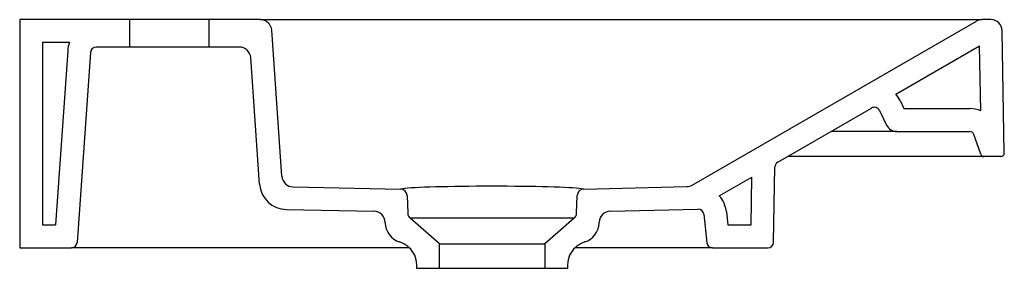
# Model space of a CAD drawing. Header units: millimetres. Extents: x 3995.314 to 3995.745, y 2244.175 to 2244.284.
import ezdxf

# ---------------------------------------------------------------- set-up
doc = ezdxf.new("R2010")
doc.units = ezdxf.units.MM
doc.layers.add('SANINDUSA', color=3, linetype='Continuous')

msp = doc.modelspace()

# ---------------------------------------------------------------- linework, layer by layer
at = {"layer": 'SANINDUSA'}
for p, q in [((3995.31404481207, 2244.283641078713), (3995.31404481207, 2244.183641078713)), ((3995.36204481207, 2244.283641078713), (3995.31404481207, 2244.283641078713)), ((3995.36204481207, 2244.283641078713), (3995.36204481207, 2244.271641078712)), ((3995.397044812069, 2244.283641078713), (3995.36204481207, 2244.283641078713)), ((3995.397044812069, 2244.271641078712), (3995.397044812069, 2244.283641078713)), ((3995.419382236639, 2244.283641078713), (3995.397044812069, 2244.283641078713)), ((3995.419382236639, 2244.283641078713), (3995.429357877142, 2244.283641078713)), ((3995.429357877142, 2244.283641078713), (3995.716592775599, 2244.283641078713)), ((3995.608430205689, 2244.211117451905), (3995.732884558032, 2244.282971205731)), ((3995.716592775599, 2244.283641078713), (3995.735384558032, 2244.283641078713)), ((3995.739131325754, 2244.283641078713), (3995.735384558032, 2244.283641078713)), ((3995.428845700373, 2244.214985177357), (3995.42437005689, 2244.278989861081)), ((3995.745065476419, 2244.225167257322), (3995.74413056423, 2244.278728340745)), ((3995.32404481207, 2244.273641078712), (3995.32404481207, 2244.193641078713)), ((3995.335867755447, 2244.273641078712), (3995.32404481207, 2244.273641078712)), ((3995.335060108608, 2244.270013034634), (3995.329719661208, 2244.193641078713)), ((3995.36204481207, 2244.271641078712), (3995.347529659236, 2244.271641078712)), ((3995.397044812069, 2244.271641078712), (3995.36204481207, 2244.271641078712)), ((3995.410196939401, 2244.271641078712), (3995.397044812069, 2244.271641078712)), ((3995.697531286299, 2244.251012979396), (3995.734242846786, 2244.272208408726)), ((3995.734742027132, 2244.243610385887), (3995.734242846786, 2244.272208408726)), ((3995.345035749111, 2244.269315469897), (3995.33920743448, 2244.185966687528)), ((3995.419061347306, 2244.211552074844), (3995.415184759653, 2244.266989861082)), ((3995.645913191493, 2244.221211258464), (3995.686924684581, 2244.244889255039)), ((3995.69940961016, 2244.248203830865), (3995.70114728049, 2244.244641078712)), ((3995.70114728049, 2244.244641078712), (3995.729876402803, 2244.244641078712)), ((3995.690421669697, 2244.243820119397), (3995.693528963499, 2244.237449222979)), ((3995.689034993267, 2244.234641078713), (3995.669174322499, 2244.234641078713)), ((3995.69802293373, 2244.234641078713), (3995.689034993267, 2244.234641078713)), ((3995.69802293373, 2244.234641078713), (3995.729876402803, 2244.234641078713)), ((3995.734742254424, 2244.224652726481), (3995.731767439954, 2244.233292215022)), ((3995.732851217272, 2244.223641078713), (3995.650121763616, 2244.223641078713)), ((3995.736160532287, 2244.223641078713), (3995.732851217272, 2244.223641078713)), ((3995.743565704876, 2244.223641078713), (3995.736160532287, 2244.223641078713)), ((3995.64408768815, 2244.186097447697), (3995.644663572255, 2244.219089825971)), ((3995.620303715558, 2244.20642562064), (3995.634584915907, 2244.214670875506)), ((3995.634217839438, 2244.193641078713), (3995.634584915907, 2244.214670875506)), ((3995.433733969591, 2244.210334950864), (3995.48068121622, 2244.209400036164)), ((3995.561050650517, 2244.209410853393), (3995.606045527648, 2244.210448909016)), ((3995.483619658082, 2244.206505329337), (3995.483890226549, 2244.198757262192)), ((3995.557850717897, 2244.198757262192), (3995.558121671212, 2244.206516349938)), ((3995.430793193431, 2244.200391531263), (3995.469124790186, 2244.199628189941)), ((3995.497870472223, 2244.185340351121), (3995.484920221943, 2244.196597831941)), ((3995.556820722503, 2244.196597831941), (3995.484920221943, 2244.196597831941)), ((3995.556820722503, 2244.196597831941), (3995.543870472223, 2244.185340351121)), ((3995.572602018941, 2244.199674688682), (3995.610957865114, 2244.200559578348)), ((3995.613501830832, 2244.198321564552), (3995.614809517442, 2244.185879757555)), ((3995.623447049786, 2244.199366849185), (3995.624048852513, 2244.193641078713)), ((3995.32404481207, 2244.193641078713), (3995.329719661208, 2244.193641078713)), ((3995.474022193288, 2244.194803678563), (3995.474033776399, 2244.194471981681)), ((3995.567707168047, 2244.194471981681), (3995.567720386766, 2244.194850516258)), ((3995.624048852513, 2244.193641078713), (3995.634217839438, 2244.193641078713)), ((3995.31404481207, 2244.183641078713), (3995.336713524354, 2244.183641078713)), ((3995.344177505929, 2244.183641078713), (3995.336713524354, 2244.183641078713)), ((3995.484579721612, 2244.183641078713), (3995.344177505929, 2244.183641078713)), ((3995.484431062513, 2244.183772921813), (3995.483953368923, 2244.184188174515)), ((3995.497870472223, 2244.174641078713), (3995.497870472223, 2244.185340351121)), ((3995.497870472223, 2244.185340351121), (3995.543870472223, 2244.185340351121)), ((3995.543870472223, 2244.185340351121), (3995.543870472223, 2244.174641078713)), ((3995.60486511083, 2244.183641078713), (3995.557161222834, 2244.183641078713)), ((3995.557787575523, 2244.184188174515), (3995.557309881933, 2244.183772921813)), ((3995.61729582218, 2244.183641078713), (3995.60486511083, 2244.183641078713)), ((3995.61729582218, 2244.183641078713), (3995.641588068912, 2244.183641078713)), ((3995.487870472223, 2244.174641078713), (3995.487870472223, 2244.176225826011)), ((3995.553870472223, 2244.176225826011), (3995.553870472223, 2244.174641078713)), ((3995.497870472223, 2244.174641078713), (3995.487870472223, 2244.174641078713)), ((3995.543870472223, 2244.174641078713), (3995.497870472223, 2244.174641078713)), ((3995.553870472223, 2244.174641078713), (3995.543870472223, 2244.174641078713))]:
    msp.add_line(p, q, dxfattribs=at)
for centre, radius, start, end in [((3995.419382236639, 2244.278641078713), 0.005000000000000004, 4.000000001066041, 90), ((3995.735384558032, 2244.278641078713), 0.005000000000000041, 90, 120.0000000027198), ((3995.739131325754, 2244.278641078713), 0.005000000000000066, 1.000000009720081, 90), ((3995.347529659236, 2244.269141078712), 0.0125, 158.8998039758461, 175.999999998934), ((3995.347529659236, 2244.269141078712), 0.0025, 90, 175.999999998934), ((3995.410196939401, 2244.266641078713), 0.005, 4.000000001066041, 90), ((3995.688174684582, 2244.24272419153), 0.01249999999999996, 25.99999998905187, 41.53695902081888), ((3995.688174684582, 2244.24272419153), 0.002499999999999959, 25.99999998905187, 120.0000000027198), ((3995.729876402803, 2244.232641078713), 0.01200000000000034, 66.07949873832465, 90), ((3995.69802293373, 2244.239641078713), 0.005, 205.9999999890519, 270), ((3995.729876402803, 2244.232641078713), 0.002000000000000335, 19.00000000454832, 90), ((3995.736160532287, 2244.225141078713), 0.001500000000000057, 199.0000000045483, 270), ((3995.743565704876, 2244.225141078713), 0.001500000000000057, 270, 1.000000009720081), ((3995.647163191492, 2244.219046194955), 0.002500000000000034, 120.0000000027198, 178.9999999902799), ((3995.433833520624, 2244.215333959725), 0.005000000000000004, 184.000000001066, 268.8591538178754), ((3995.431032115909, 2244.212389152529), 0.01200000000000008, 184.000000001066, 268.8591538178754), ((3995.605930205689, 2244.215447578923), 0.005000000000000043, 271.3216095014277, 300.0000000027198), ((3995.480621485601, 2244.206400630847), 0.003000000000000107, 2.000000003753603, 88.85915381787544), ((3995.561119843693, 2244.206411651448), 0.003000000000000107, 91.32160950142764, 177.9999999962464), ((3995.611015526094, 2244.198060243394), 0.01250000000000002, 6.000000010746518, 42.00767746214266), ((3995.469025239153, 2244.19462918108), 0.005000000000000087, 2.000000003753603, 88.85915381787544), ((3995.48688839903, 2244.198861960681), 0.003000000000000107, 182.0000000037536, 228.9999999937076), ((3995.554852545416, 2244.198861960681), 0.003000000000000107, 311.0000000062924, 357.9999999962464), ((3995.572717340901, 2244.194676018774), 0.004999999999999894, 91.32160950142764, 177.9999999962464), ((3995.611015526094, 2244.198060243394), 0.002500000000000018, 6.000000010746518, 91.32160950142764), ((3995.483028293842, 2244.194786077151), 0.009000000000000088, 182.0000000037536, 252.7461309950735), ((3995.558712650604, 2244.194786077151), 0.009000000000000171, 287.2538690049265, 357.9999999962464), ((3995.336713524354, 2244.186141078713), 0.002500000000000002, 270, 355.999999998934), ((3995.477392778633, 2244.176641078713), 0.009999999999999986, 48.9999999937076, 72.74613099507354), ((3995.477870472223, 2244.176225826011), 0.01, 0, 48.9999999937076), ((3995.563870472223, 2244.176225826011), 0.01, 131.0000000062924, 180), ((3995.564348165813, 2244.176641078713), 0.009999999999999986, 107.2538690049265, 131.0000000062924), ((3995.61729582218, 2244.186141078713), 0.002500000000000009, 186.0000000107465, 270), ((3995.641588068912, 2244.186141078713), 0.002500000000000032, 270, 358.9999999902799)]:
    msp.add_arc(centre, radius, start, end, dxfattribs=at)
msp.add_ellipse((3995.520870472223, 2244.209206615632), major_axis=(0.04024224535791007, 0), ratio=0.03492079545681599, start_param=0.2521355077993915, end_param=2.897631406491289, dxfattribs=at)
for points, knots in [([(3995.48068121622, 2244.209400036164), (3995.48068121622, 2244.209400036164), (3995.480778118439, 2244.209410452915), (3995.481064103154, 2244.209444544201), (3995.481182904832, 2244.209459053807), (3995.481466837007, 2244.20949596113), (3995.481632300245, 2244.209518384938), (3995.481819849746, 2244.209546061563)], [0, 0, 0, 0, 0.5000000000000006, 0.5000000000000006, 0.7500000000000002, 0.7500000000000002, 1, 1, 1, 1]), ([(3995.559840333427, 2244.209557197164), (3995.560038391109, 2244.209528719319), (3995.560213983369, 2244.209506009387), (3995.56051591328, 2244.209468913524), (3995.560642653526, 2244.209454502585), (3995.560948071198, 2244.209420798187), (3995.561050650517, 2244.209410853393), (3995.561050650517, 2244.209410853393)], [0, 0, 0, 0, 0.2500000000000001, 0.2500000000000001, 0.5000000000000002, 0.5000000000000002, 1, 1, 1, 1])]:
    msp.add_open_spline(points, degree=3, knots=knots, dxfattribs=at)

doc.saveas('drawing.dxf')
